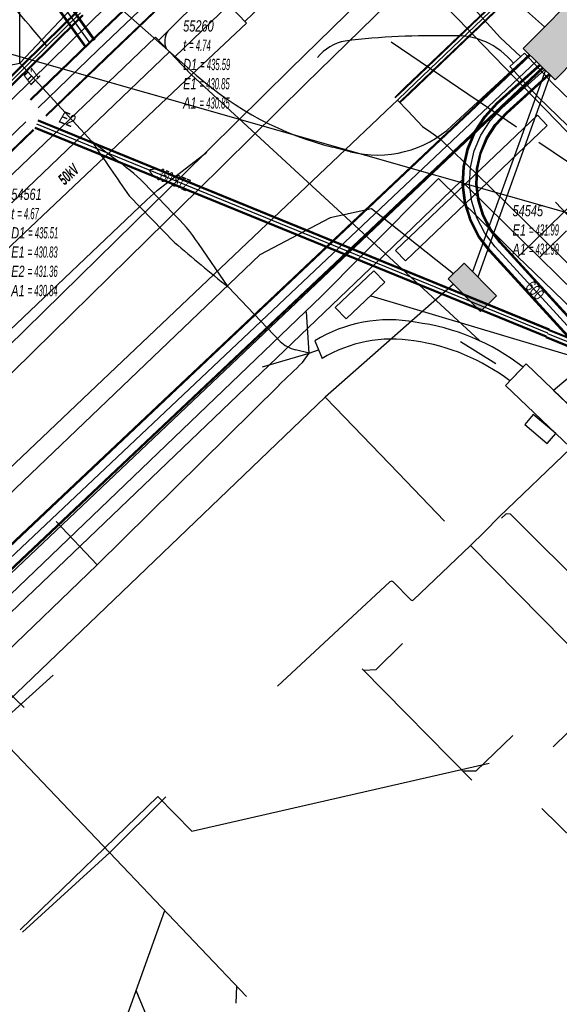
# Model space of a CAD drawing. Header units: metres. Extents: x 2695563 to 2696938, y 1260544 to 1262032.
# Tile 45 of 256: x 2695833 to 2695857, y 1261090 to 1261135. Entities that reach past the tile are written whole.
import ezdxf

# ---------------------------------------------------------------- set-up
doc = ezdxf.new("R2010")
doc.units = ezdxf.units.M
doc.linetypes.add('AUSGEZOGEN', pattern=[0])
for name, color, linetype in [('AW_LK_ Haltung Text', 7, 'AUSGEZOGEN'), ('AW_LK_Ein-Auslauftext', 24, 'AUSGEZOGEN'), ('AW_LK_Haltung', 24, 'AUSGEZOGEN'), ('AW_LK_Normschacht Text', 24, 'AUSGEZOGEN'), ('EW_LK_Bauwerk_FL_Linie_Punkt', 1, 'AUSGEZOGEN'), ('EW_LK_Freitext_Text', 1, 'AUSGEZOGEN'), ('EW_LK_Trasseabs', 1, 'AUSGEZOGEN'), ('EW_LK_Trasserand', 1, 'AUSGEZOGEN'), ('FM_LK_SW_BAUWERK', 94, 'AUSGEZOGEN'), ('FM_LK_SW_TRASSEKANTE', 94, 'AUSGEZOGEN'), ('FM_LK_SW_TRASSEKANTE_TEXT', 94, 'AUSGEZOGEN'), ('GA_LK_Leitung', 32, 'AUSGEZOGEN'), ('TV_LK_LEITUNG', 92, 'AUSGEZOGEN'), ('WA_LK_Leitung', 171, 'AUSGEZOGEN')]:
    doc.layers.add(name, color=color, linetype=linetype)
doc.styles.add('ARIAL', font='arial.ttf')
doc.styles.add('ARIALNARROW', font='ARIALN.TTF')
pattern_1 = [(0, (2708005, 1273150), (6075, 6075), [6075, -6075]), (90, (2708005, 1273150), (-6075, 6075), [6075, -6075])]

# ---------------------------------------------------------------- blocks, each defined once
blk = doc.blocks.new('COMPLEXOBJECT_1744')
at = {"layer": 'EW_LK_Trasserand', "color": 1, "linetype": 'AUSGEZOGEN', "transparency": 33554687}
for p, q in [((5845.086, 11120.361), (5845.415, 11119.569)), ((5853.82, 11118.569), (5854.409, 11119.182))]:
    blk.add_line(p, q, dxfattribs=at)
for centre, radius, start, end in [((5848.414, 11114.952), 6.351, 79.3707, 121.6041), ((5848.333, 11111.403), 9.871, 52.0059, 82.7055), ((5848.543, 11114.394), 6.047, 80.624, 121.1481), ((5848.244, 11111.245), 9.205, 52.7181, 81.9816)]:
    blk.add_arc(centre, radius, start, end, dxfattribs=at)
blk = doc.blocks.new('COMPLEXOBJECT_1745')
at = {"layer": 'EW_LK_Trasserand', "color": 1, "linetype": 'AUSGEZOGEN', "transparency": 33554687}
for p, q in [((5836.173, 11128.482), (5835.103, 11129.291)), ((5838.73, 11126.08), (5837.437, 11127.441)), ((5836.784, 11126.855), (5838.816, 11124.769)), ((5841.209, 11122.782), (5839.883, 11124.719))]:
    blk.add_line(p, q, dxfattribs=at)
for centre, radius, start, end in [((5986.76, 11232.146), 183.245, 214.14551, 215.07094), ((5830.873, 11120.758), 9.367, 45.5117, 55.5402), ((5833.623, 11120.585), 7.502, 33.4427, 47.0979), ((5878.808, 11170.497), 60.749, 228.82888, 231.76281)]:
    blk.add_arc(centre, radius, start, end, dxfattribs=at)
blk = doc.blocks.new('COMPLEXOBJECT_1747')
at = {"layer": 'EW_LK_Trasserand', "color": 1, "linetype": 'AUSGEZOGEN', "transparency": 33554687}
blk.add_line((5867.786, 11126.301), (5866.993, 11127.119), dxfattribs=at)
blk.add_lwpolyline([(5864.277, 11125.27), (5855.779, 11118.145), (5856.93, 11117.04), (5864.834, 11123.677)], dxfattribs=at)
for centre, radius, start, end in [((6286.891, 10507.411), 748.566, 124.12053, 124.372016), ((5560.435, 11469.098), 460.407, 311.38778, 311.8793)]:
    blk.add_arc(centre, radius, start, end, dxfattribs=at)
blk = doc.blocks.new('COMPLEXOBJECT_2145')
at = {"layer": 'EW_LK_Trasseabs', "color": 1, "linetype": 'AUSGEZOGEN', "transparency": 33554687}
blk.add_lwpolyline([(5854.302, 11133.094), (5853.379, 11133.945), (5851.791, 11135.731), (5850.606, 11137.078)], dxfattribs=at)
blk.add_arc((5851.573, 11137.679), 1.139, 142.9233, 211.8272, dxfattribs=at)
blk = doc.blocks.new('COMPLEXOBJECT_2218')
at = {"layer": 'EW_LK_Trasseabs', "color": 1, "linetype": 'AUSGEZOGEN', "transparency": 33554687}
blk.add_lwpolyline([(5848.126, 11138.241), (5851.531, 11134.745), (5852.181, 11134.065), (5856.816, 11129.271)], dxfattribs=at)
blk.add_arc((5847.367, 11137.527), 1.042, 43.2315, 133.8289, dxfattribs=at)
blk = doc.blocks.new('COMPLEXOBJECT_2230')
at = {"layer": 'EW_LK_Trasseabs', "color": 1, "linetype": 'AUSGEZOGEN', "transparency": 33554687}
blk.add_line((5844.54, 11119.399), (5844.843, 11119.804), dxfattribs=at)
blk.add_arc((5791.216, 11173.448), 75.926, 313.50701, 314.6128, dxfattribs=at)
blk = doc.blocks.new('COMPLEXOBJECT_2386')
at = {"layer": 'EW_LK_Trasseabs', "color": 1, "linetype": 'AUSGEZOGEN', "transparency": 33554687}
blk.add_line((5848.596, 11109.567), (5849.382, 11108.763), dxfattribs=at)
blk.add_arc((5849.449, 11108.839), 0.101, 228.747, 306.7439, dxfattribs=at)
blk = doc.blocks.new('COMPLEXOBJECT_2416')
at = {"layer": 'EW_LK_Trasseabs', "color": 1, "linetype": 'AUSGEZOGEN', "transparency": 33554687}
blk.add_line((5831.882, 11132.796), (5838.735, 11140.068), dxfattribs=at)
blk.add_arc((5828.188, 11149.991), 14.481, 316.7455, 322.6968, dxfattribs=at)
blk = doc.blocks.new('COMPLEXOBJECT_2419')
at = {"layer": 'EW_LK_Trasseabs', "color": 1, "linetype": 'AUSGEZOGEN', "transparency": 33554687}
for p, q in [((5843.533, 11120.337), (5841.209, 11122.782)), ((5844.843, 11119.804), (5844.225, 11119.963))]:
    blk.add_line(p, q, dxfattribs=at)
blk.add_arc((5844.588, 11121.462), 1.542, 226.8338, 256.3871, dxfattribs=at)
blk = doc.blocks.new('COMPLEXOBJECT_2528')
at = {"layer": 'EW_LK_Trasseabs', "color": 1, "linetype": 'AUSGEZOGEN', "transparency": 33554687}
blk.add_line((5843.418, 11104.9), (5848.453, 11109.567), dxfattribs=at)
blk.add_arc((5848.525, 11109.49), 0.105, 47.2269, 132.7731, dxfattribs=at)
blk = doc.blocks.new('COMPLEXOBJECT_2641')
at = {"layer": 'EW_LK_Trasseabs', "color": 1, "linetype": 'AUSGEZOGEN', "transparency": 33554687}
for centre, radius, start, end in [((5850.449, 11100.373), 33.656, 88.6888, 96.8152), ((5846.813, 11131.774), 2.048, 100.0609, 141.5824)]:
    blk.add_arc(centre, radius, start, end, dxfattribs=at)
blk = doc.blocks.new('COMPLEXOBJECT_2764')
at = {"layer": 'FM_LK_SW_TRASSEKANTE', "color": 94, "linetype": 'AUSGEZOGEN', "transparency": 33554687}
blk.add_line((5829.64, 11106.27), (5832.083, 11103.947), dxfattribs=at)
blk.add_arc((5830.527, 11107.205), 1.289, 129.6988, 226.4968, dxfattribs=at)
blk = doc.blocks.new('COMPLEXOBJECT_2780')
at = {"layer": 'FM_LK_SW_TRASSEKANTE', "color": 94, "linetype": 'AUSGEZOGEN', "transparency": 33554687}
for p, q in [((5839.787, 11132.262), (5834.264, 11137.151)), ((5854.689, 11133.194), (5851.229, 11129.991)), ((5846.694, 11128.833), (5845.897, 11129.035))]:
    blk.add_line(p, q, dxfattribs=at)
for centre, radius, start, end in [((5849.474, 11143.206), 14.616, 228.486, 255.8324), ((5847.893, 11133.596), 4.912, 255.8693, 312.7792)]:
    blk.add_arc(centre, radius, start, end, dxfattribs=at)

msp = doc.modelspace()

# ---------------------------------------------------------------- hatches: boundary and pattern name
at = {"layer": 'EW_LK_Bauwerk_FL_Linie_Punkt', "lineweight": 18, "transparency": 33554687}
h = msp.add_hatch(dxfattribs=at)
h.set_pattern_fill('MUSTER', color=1, scale=4050, style=0, pattern_type=2)
h.set_pattern_definition([(0, (2703955, 1269100), (4050, 4050), [4050, -4050]), (90, (2703955, 1269100), (-4050, 4050), [4050, -4050])])
h.paths.add_polyline_path([(2695855.518, 1261119.137), (2695854.597, 1261118.178), (2695858.126, 1261114.791), (2695859.046, 1261115.75)], flags=0)
h = msp.add_hatch(dxfattribs=at)
h.set_pattern_fill('MUSTER', color=1, scale=2025, style=0, pattern_type=2)
h.set_pattern_definition([(0, (2699905, 1265050), (2025, 2025), [2025, -2025]), (90, (2699905, 1265050), (-2025, 2025), [2025, -2025])])
h.paths.add_polyline_path([(2695855.839, 1261116.873), (2695855.456, 1261116.421), (2695856.46, 1261115.571), (2695856.843, 1261116.022)], flags=0)
at = {"layer": 'EW_LK_Trasserand', "lineweight": 18, "transparency": 33554687}
h = msp.add_hatch(dxfattribs=at)
h.set_pattern_fill('MUSTER', color=1, scale=6075, style=0, pattern_type=2)
h.set_pattern_definition(pattern_1)
h.paths.add_polyline_path([(2695854.042, 1261141.257), (2695848.063, 1261135.378), (2695844.962, 1261132.346), (2695840.121, 1261127.568), (2695838.758, 1261126.228), (2695832.311, 1261119.889), (2695822.73, 1261110.468), (2695807.314, 1261095.86), (2695799.635, 1261088.514), (2695800.207, 1261087.9), (2695807.968, 1261095.17), (2695823.39, 1261109.785), (2695833.45, 1261119.677), (2695839.408, 1261125.535), (2695840.787, 1261126.891), (2695845.628, 1261131.668), (2695848.728, 1261134.7), (2695854.726, 1261140.597)], flags=0)
h = msp.add_hatch(dxfattribs=at)
h.set_pattern_fill('MUSTER', color=1, scale=6075, style=0, pattern_type=2)
h.set_pattern_definition(pattern_1)
h.paths.add_polyline_path([(2695843.001, 1261134.403), (2695842.205, 1261135.223), (2695839.774, 1261132.885), (2695840.544, 1261132.081)], flags=0)
h = msp.add_hatch(dxfattribs=at)
h.set_pattern_fill('MUSTER', color=1, scale=6075, style=0, pattern_type=2)
h.set_pattern_definition(pattern_1)
h.paths.add_polyline_path([(2695825.122, 1261120.544), (2695825.739, 1261119.889), (2695839.553, 1261133.116), (2695838.931, 1261133.766)], flags=0)
h = msp.add_hatch(dxfattribs=at)
h.set_pattern_fill('MUSTER', color=1, scale=6075, style=0, pattern_type=2)
h.set_pattern_definition(pattern_1)
h.paths.add_polyline_path([(2695839.553, 1261133.116), (2695825.739, 1261119.889), (2695826.636, 1261118.938), (2695840.544, 1261132.081)], flags=0)
h = msp.add_hatch(dxfattribs=at)
h.set_pattern_fill('MUSTER', color=1, scale=6075, style=0, pattern_type=2)
h.set_pattern_definition(pattern_1)
h.paths.add_polyline_path([(2695855.442, 1261133.06), (2695854.794, 1261132.464), (2695856.054, 1261131.081), (2695863.065, 1261124.307), (2695863.626, 1261123.721), (2695864.318, 1261124.301), (2695863.703, 1261124.943), (2695856.698, 1261131.711)], flags=0)
h = msp.add_hatch(dxfattribs=at)
h.set_pattern_fill('MUSTER', color=1, scale=6075, style=0, pattern_type=2)
h.set_pattern_definition(pattern_1)
h.paths.add_polyline_path([(2695856.464, 1261129.822), (2695856.021, 1261130.285), (2695849.678, 1261124.223), (2695850.121, 1261123.759)], flags=0)
h = msp.add_hatch(dxfattribs=at)
h.set_pattern_fill('MUSTER', color=1, scale=6075, style=0, pattern_type=2)
h.set_pattern_definition(pattern_1)
h.paths.add_polyline_path([(2695842.179, 1261122.592), (2695840.853, 1261124.529), (2695840.821, 1261124.577), (2695840.789, 1261124.625), (2695840.756, 1261124.672), (2695840.723, 1261124.72), (2695840.689, 1261124.767), (2695840.656, 1261124.813), (2695840.622, 1261124.86), (2695840.587, 1261124.906), (2695840.552, 1261124.952), (2695840.517, 1261124.998), (2695840.481, 1261125.043), (2695840.445, 1261125.088), (2695840.409, 1261125.133), (2695840.373, 1261125.178), (2695840.336, 1261125.222), (2695840.298, 1261125.266), (2695840.261, 1261125.31), (2695840.223, 1261125.353), (2695840.185, 1261125.396), (2695840.146, 1261125.439), (2695840.107, 1261125.482), (2695840.068, 1261125.524), (2695840.028, 1261125.566), (2695839.988, 1261125.607), (2695839.948, 1261125.649), (2695839.907, 1261125.69), (2695839.867, 1261125.73), (2695839.825, 1261125.771), (2695839.784, 1261125.811), (2695839.742, 1261125.851), (2695839.7, 1261125.89), (2695838.407, 1261127.251), (2695838.369, 1261127.288), (2695838.331, 1261127.325), (2695838.293, 1261127.361), (2695838.254, 1261127.398), (2695838.216, 1261127.434), (2695838.177, 1261127.47), (2695838.138, 1261127.505), (2695838.099, 1261127.541), (2695838.059, 1261127.576), (2695838.019, 1261127.611), (2695837.98, 1261127.646), (2695837.94, 1261127.68), (2695837.899, 1261127.714), (2695837.859, 1261127.748), (2695837.818, 1261127.782), (2695837.777, 1261127.816), (2695837.736, 1261127.849), (2695837.695, 1261127.883), (2695837.654, 1261127.915), (2695837.612, 1261127.948), (2695837.57, 1261127.981), (2695837.528, 1261128.013), (2695837.486, 1261128.045), (2695837.444, 1261128.077), (2695837.402, 1261128.108), (2695837.359, 1261128.139), (2695837.316, 1261128.17), (2695837.273, 1261128.201), (2695837.23, 1261128.232), (2695837.187, 1261128.262), (2695837.143, 1261128.292), (2695836.073, 1261129.101), (2695836.127, 1261129.022), (2695836.18, 1261128.943), (2695836.234, 1261128.864), (2695836.288, 1261128.785), (2695836.341, 1261128.706), (2695836.395, 1261128.627), (2695836.449, 1261128.549), (2695836.503, 1261128.47), (2695836.557, 1261128.391), (2695836.611, 1261128.312), (2695836.665, 1261128.234), (2695836.719, 1261128.155), (2695836.773, 1261128.076), (2695836.827, 1261127.998), (2695836.881, 1261127.919), (2695836.936, 1261127.84), (2695836.99, 1261127.762), (2695837.044, 1261127.683), (2695837.099, 1261127.605), (2695837.153, 1261127.526), (2695837.207, 1261127.448), (2695837.262, 1261127.369), (2695837.316, 1261127.291), (2695837.371, 1261127.213), (2695837.426, 1261127.134), (2695837.48, 1261127.056), (2695837.535, 1261126.978), (2695837.59, 1261126.9), (2695837.644, 1261126.821), (2695837.699, 1261126.743), (2695837.754, 1261126.665), (2695839.786, 1261124.579), (2695839.862, 1261124.513), (2695839.937, 1261124.447), (2695840.013, 1261124.381), (2695840.089, 1261124.316), (2695840.165, 1261124.25), (2695840.241, 1261124.185), (2695840.317, 1261124.12), (2695840.394, 1261124.055), (2695840.47, 1261123.99), (2695840.547, 1261123.925), (2695840.623, 1261123.86), (2695840.7, 1261123.795), (2695840.777, 1261123.731), (2695840.854, 1261123.666), (2695840.931, 1261123.602), (2695841.008, 1261123.538), (2695841.086, 1261123.474), (2695841.163, 1261123.41), (2695841.241, 1261123.347), (2695841.318, 1261123.283), (2695841.396, 1261123.22), (2695841.474, 1261123.156), (2695841.552, 1261123.093), (2695841.63, 1261123.03), (2695841.708, 1261122.967), (2695841.786, 1261122.904), (2695841.865, 1261122.841), (2695841.943, 1261122.779), (2695842.022, 1261122.716), (2695842.1, 1261122.654)], flags=0)
h = msp.add_hatch(dxfattribs=at)
h.set_pattern_fill('MUSTER', color=1, scale=6075, style=0, pattern_type=2)
h.set_pattern_definition(pattern_1)
h.paths.add_polyline_path([(2695867.963, 1261126.929), (2695867.875, 1261126.87), (2695867.788, 1261126.81), (2695867.7, 1261126.751), (2695867.612, 1261126.691), (2695867.524, 1261126.632), (2695867.437, 1261126.572), (2695867.349, 1261126.513), (2695867.261, 1261126.453), (2695867.174, 1261126.393), (2695867.086, 1261126.334), (2695866.998, 1261126.274), (2695866.911, 1261126.215), (2695866.823, 1261126.155), (2695866.735, 1261126.095), (2695866.648, 1261126.036), (2695866.56, 1261125.976), (2695866.473, 1261125.917), (2695866.385, 1261125.857), (2695866.297, 1261125.797), (2695866.21, 1261125.737), (2695866.122, 1261125.678), (2695866.035, 1261125.618), (2695865.947, 1261125.558), (2695865.86, 1261125.499), (2695865.772, 1261125.439), (2695865.685, 1261125.379), (2695865.597, 1261125.319), (2695865.509, 1261125.259), (2695865.422, 1261125.2), (2695865.334, 1261125.14), (2695865.247, 1261125.08), (2695856.749, 1261117.955), (2695857.9, 1261116.85), (2695865.804, 1261123.487), (2695865.9, 1261123.571), (2695865.995, 1261123.656), (2695866.091, 1261123.74), (2695866.186, 1261123.824), (2695866.282, 1261123.909), (2695866.377, 1261123.993), (2695866.473, 1261124.077), (2695866.568, 1261124.162), (2695866.663, 1261124.246), (2695866.759, 1261124.331), (2695866.854, 1261124.415), (2695866.949, 1261124.5), (2695867.045, 1261124.584), (2695867.14, 1261124.669), (2695867.235, 1261124.754), (2695867.33, 1261124.838), (2695867.426, 1261124.923), (2695867.521, 1261125.008), (2695867.616, 1261125.092), (2695867.711, 1261125.177), (2695867.806, 1261125.262), (2695867.901, 1261125.347), (2695867.996, 1261125.431), (2695868.091, 1261125.516), (2695868.186, 1261125.601), (2695868.281, 1261125.686), (2695868.376, 1261125.771), (2695868.471, 1261125.856), (2695868.566, 1261125.941), (2695868.661, 1261126.026), (2695868.756, 1261126.111)], flags=0)
h = msp.add_hatch(dxfattribs=at)
h.set_pattern_fill('MUSTER', color=1, scale=6075, style=0, pattern_type=2)
h.set_pattern_definition(pattern_1)
h.paths.add_polyline_path([(2695847.47, 1261121.153), (2695849.192, 1261122.795), (2695848.697, 1261123.313), (2695846.976, 1261121.671)], flags=0)
h = msp.add_hatch(dxfattribs=at)
h.set_pattern_fill('MUSTER', color=1, scale=6075, style=0, pattern_type=2)
h.set_pattern_definition(pattern_1)
h.paths.add_polyline_path([(2695855.379, 1261118.992), (2695855.244, 1261119.096), (2695855.107, 1261119.197), (2695854.968, 1261119.296), (2695854.827, 1261119.393), (2695854.685, 1261119.487), (2695854.541, 1261119.579), (2695854.396, 1261119.669), (2695854.249, 1261119.755), (2695854.1, 1261119.839), (2695853.951, 1261119.921), (2695853.799, 1261120), (2695853.647, 1261120.077), (2695853.493, 1261120.15), (2695853.338, 1261120.221), (2695853.182, 1261120.29), (2695853.024, 1261120.355), (2695852.866, 1261120.418), (2695852.706, 1261120.479), (2695852.545, 1261120.536), (2695852.384, 1261120.591), (2695852.221, 1261120.643), (2695852.058, 1261120.692), (2695851.894, 1261120.738), (2695851.729, 1261120.781), (2695851.563, 1261120.822), (2695851.396, 1261120.859), (2695851.229, 1261120.894), (2695851.062, 1261120.926), (2695850.894, 1261120.955), (2695850.725, 1261120.981), (2695850.556, 1261121.004), (2695850.407, 1261121.03), (2695850.258, 1261121.053), (2695850.108, 1261121.072), (2695849.958, 1261121.087), (2695849.807, 1261121.099), (2695849.657, 1261121.107), (2695849.506, 1261121.112), (2695849.355, 1261121.113), (2695849.204, 1261121.11), (2695849.053, 1261121.104), (2695848.902, 1261121.095), (2695848.752, 1261121.081), (2695848.601, 1261121.065), (2695848.452, 1261121.044), (2695848.303, 1261121.02), (2695848.154, 1261120.993), (2695848.006, 1261120.962), (2695847.859, 1261120.927), (2695847.713, 1261120.889), (2695847.568, 1261120.848), (2695847.424, 1261120.803), (2695847.281, 1261120.754), (2695847.139, 1261120.703), (2695846.998, 1261120.648), (2695846.859, 1261120.589), (2695846.721, 1261120.528), (2695846.585, 1261120.463), (2695846.45, 1261120.394), (2695846.317, 1261120.323), (2695846.186, 1261120.249), (2695846.056, 1261120.171), (2695846.385, 1261119.379), (2695846.504, 1261119.449), (2695846.624, 1261119.516), (2695846.746, 1261119.581), (2695846.87, 1261119.643), (2695846.994, 1261119.701), (2695847.121, 1261119.757), (2695847.248, 1261119.811), (2695847.376, 1261119.861), (2695847.506, 1261119.908), (2695847.637, 1261119.952), (2695847.768, 1261119.994), (2695847.901, 1261120.032), (2695848.034, 1261120.067), (2695848.168, 1261120.099), (2695848.303, 1261120.129), (2695848.439, 1261120.155), (2695848.575, 1261120.178), (2695848.711, 1261120.197), (2695848.848, 1261120.214), (2695848.985, 1261120.228), (2695849.123, 1261120.238), (2695849.261, 1261120.246), (2695849.399, 1261120.25), (2695849.537, 1261120.251), (2695849.675, 1261120.249), (2695849.812, 1261120.243), (2695849.95, 1261120.235), (2695850.088, 1261120.223), (2695850.225, 1261120.209), (2695850.362, 1261120.191), (2695850.498, 1261120.17), (2695850.648, 1261120.148), (2695850.798, 1261120.123), (2695850.947, 1261120.095), (2695851.096, 1261120.066), (2695851.244, 1261120.033), (2695851.391, 1261119.999), (2695851.538, 1261119.962), (2695851.685, 1261119.922), (2695851.831, 1261119.88), (2695851.976, 1261119.836), (2695852.12, 1261119.789), (2695852.263, 1261119.74), (2695852.406, 1261119.689), (2695852.548, 1261119.635), (2695852.689, 1261119.579), (2695852.829, 1261119.521), (2695852.968, 1261119.46), (2695853.106, 1261119.397), (2695853.243, 1261119.332), (2695853.379, 1261119.264), (2695853.513, 1261119.194), (2695853.647, 1261119.122), (2695853.779, 1261119.048), (2695853.91, 1261118.972), (2695854.04, 1261118.894), (2695854.168, 1261118.813), (2695854.296, 1261118.73), (2695854.421, 1261118.646), (2695854.546, 1261118.559), (2695854.669, 1261118.47), (2695854.79, 1261118.379)], flags=0)
at = {"layer": 'FM_LK_SW_BAUWERK', "transparency": 33554687}
for points in [[(2695855.388, 1261133.272), (2695856.811, 1261131.867), (2695859.621, 1261134.713), (2695858.198, 1261136.119)], [(2695853.477, 1261121.487), (2695854.188, 1261122.191), (2695852.745, 1261123.648), (2695852.035, 1261122.944)]]:
    msp.add_hatch(color=7, dxfattribs=at).paths.add_polyline_path(points)

# ---------------------------------------------------------------- linework, layer by layer
at = {"layer": 'AW_LK_Haltung', "linetype": 'AUSGEZOGEN', "transparency": 33554687}
for p, q in [((2695888.813, 1261184.183), (2695835.99, 1261133.559)), ((2695888.827, 1261184.169), (2695836.004, 1261133.545)), ((2695888.841, 1261184.155), (2695836.018, 1261133.531)), ((2695889.505, 1261183.461), (2695836.682, 1261132.837)), ((2695889.519, 1261183.447), (2695836.696, 1261132.823)), ((2695889.533, 1261183.433), (2695836.71, 1261132.809)), ((2695829.407, 1261143.198), (2695836.207, 1261133.655)), ((2695828.967, 1261142.884), (2695835.767, 1261133.341)), ((2695828.983, 1261142.896), (2695835.783, 1261133.353)), ((2695829, 1261142.908), (2695835.8, 1261133.365)), ((2695829.374, 1261143.174), (2695836.174, 1261133.631)), ((2695829.391, 1261143.186), (2695836.191, 1261133.643)), ((2695835.989, 1261133.558), (2695833.321, 1261130.983)), ((2695836.003, 1261133.544), (2695833.335, 1261130.969)), ((2695836.017, 1261133.529), (2695833.349, 1261130.954)), ((2695836.683, 1261132.839), (2695834.015, 1261130.264)), ((2695836.697, 1261132.824), (2695834.029, 1261130.249)), ((2695836.711, 1261132.81), (2695834.043, 1261130.235)), ((2695856.54, 1261120.658), (2695833.674, 1261130.013)), ((2695856.548, 1261120.679), (2695833.682, 1261130.034)), ((2695856.557, 1261120.7), (2695833.691, 1261130.055)), ((2695833.454, 1261129.635), (2695826.545, 1261122.976)), ((2695833.468, 1261129.621), (2695826.559, 1261122.962)), ((2695833.482, 1261129.607), (2695826.573, 1261122.948)), ((2695856.407, 1261120.334), (2695833.541, 1261129.689)), ((2695856.416, 1261120.355), (2695833.55, 1261129.71)), ((2695856.424, 1261120.376), (2695833.558, 1261129.731)), ((2695866.31, 1261116.282), (2695856.407, 1261120.304)), ((2695866.319, 1261116.304), (2695856.416, 1261120.326)), ((2695866.328, 1261116.325), (2695856.425, 1261120.347)), ((2695866.442, 1261116.607), (2695856.539, 1261120.629)), ((2695866.451, 1261116.628), (2695856.548, 1261120.65)), ((2695866.46, 1261116.65), (2695856.557, 1261120.672))]:
    msp.add_line(p, q, dxfattribs=at)
at = {"layer": 'AW_LK_Haltung', "color": 255, "transparency": 33554687}
for p, q in [((2695889.173, 1261183.808), (2695836.35, 1261133.184)), ((2695829.187, 1261143.041), (2695835.987, 1261133.498)), ((2695836.35, 1261133.184), (2695833.682, 1261130.609)), ((2695833.121, 1261129.981), (2695826.207, 1261123.317)), ((2695856.482, 1261120.517), (2695833.616, 1261129.872)), ((2695866.385, 1261116.466), (2695856.482, 1261120.488))]:
    msp.add_line(p, q, dxfattribs=at)
at = {"layer": 'AW_LK_Haltung', "color": 24, "linetype": 'AUSGEZOGEN', "transparency": 33554687}
for p, q in [((2695848.561, 1261122.192), (2695857.544, 1261119.501)), ((2695853.094, 1261100.491), (2695848.177, 1261105.478)), ((2695839.397, 1261099.749), (2695836.88, 1261097.25)), ((2695832.97, 1261093.693), (2695836.88, 1261097.25)), ((2695843.005, 1261090.812), (2695836.872, 1261097.25)), ((2695835.016, 1261082.594), (2695839.347, 1261094.656)), ((2695842.54, 1261090.512), (2695842.572, 1261091.271)), ((2695839.141, 1261088.449), (2695838.063, 1261091.08))]:
    msp.add_line(p, q, dxfattribs=at)
for points in [[(2695836.872, 1261097.25), (2695820.971, 1261113.952), (2695820.595, 1261113.978)], [(2695861.687, 1261104.406), (2695862.099, 1261104.818), (2695862.108, 1261105.141), (2695854.823, 1261112.413), (2695854.62, 1261112.427), (2695854.417, 1261112.234)], [(2695849.981, 1261106.622), (2695848.787, 1261105.436), (2695848.263, 1261105.406)], [(2695834.356, 1261105.192), (2695831.879, 1261102.97), (2695831.419, 1261103.001)], [(2695854.915, 1261102.502), (2695853.272, 1261100.893), (2695852.704, 1261100.893)]]:
    msp.add_lwpolyline(points, dxfattribs=at)
at = {"layer": 'EW_LK_Bauwerk_FL_Linie_Punkt', "color": 1, "linetype": 'AUSGEZOGEN', "transparency": 33554687}
msp.add_line((2695845.142, 1261129.4), (2695858.744, 1261125.508), dxfattribs=at)
for points in [[(2695855.518, 1261119.137), (2695854.597, 1261118.178), (2695858.126, 1261114.791), (2695859.046, 1261115.75), (2695855.518, 1261119.137)], [(2695855.839, 1261116.873), (2695855.456, 1261116.421), (2695856.46, 1261115.571), (2695856.843, 1261116.022), (2695855.839, 1261116.873)]]:
    msp.add_lwpolyline(points, close=True, dxfattribs=at)
at = {"layer": 'EW_LK_Trasseabs', "color": 1, "linetype": 'AUSGEZOGEN', "transparency": 33554687}
for p, q in [((2695842.933, 1261134.472), (2695844.666, 1261136.153)), ((2695832.852, 1261132.606), (2695832.858, 1261136.017)), ((2695839.482, 1261134.044), (2695841.399, 1261135.959)), ((2695828.258, 1261134.218), (2695845.142, 1261129.4)), ((2695839.064, 1261133.626), (2695839.482, 1261134.044)), ((2695855.079, 1261129.745), (2695849.483, 1261133.546)), ((2695831.277, 1261132.317), (2695832.852, 1261132.606)), ((2695836.073, 1261129.101), (2695832.852, 1261132.606)), ((2695853.423, 1261120.183), (2695840.544, 1261132.081)), ((2695858.09, 1261127.7), (2695856.085, 1261129.062)), ((2695839.02, 1261126.914), (2695841.229, 1261128.628)), ((2695838.525, 1261126.48), (2695839.02, 1261126.914)), ((2695832.102, 1261120.356), (2695838.525, 1261126.48)), ((2695857.664, 1261125.508), (2695856.829, 1261126.377)), ((2695845.813, 1261119.614), (2695845.685, 1261121.467)), ((2695854.159, 1261119.144), (2695852.576, 1261120.135)), ((2695843.717, 1261119.009), (2695845.813, 1261119.614)), ((2695845.813, 1261119.614), (2695846.221, 1261119.775)), ((2695836.321, 1261110.146), (2695844.457, 1261118.19)), ((2695854.306, 1261112.284), (2695857.519, 1261115.373)), ((2695836.321, 1261110.146), (2695834.482, 1261112.076)), ((2695853.652, 1261111.62), (2695854.306, 1261112.284)), ((2695853.021, 1261111.013), (2695853.652, 1261111.62)), ((2695850.479, 1261108.568), (2695853.021, 1261111.013)), ((2695813.215, 1261087.888), (2695836.321, 1261110.146))]:
    msp.add_line(p, q, dxfattribs=at)
msp.add_lwpolyline([(2695856.731, 1261101.994), (2695859.37, 1261104.579), (2695853.021, 1261111.013)], dxfattribs=at)
for centre, radius, start, end in [((2695840.12, 1261133.594), 0.78, 144.7649, 205.1502), ((2695852.402, 1261130.6), 3.237, 38.2298, 93.7719)]:
    msp.add_arc(centre, radius, start, end, dxfattribs=at)
at = {"layer": 'EW_LK_Trasserand', "color": 1, "linetype": 'AUSGEZOGEN', "transparency": 33554687}
for points in [[(2695854.042, 1261141.257), (2695848.063, 1261135.378), (2695844.962, 1261132.346), (2695840.121, 1261127.568), (2695838.758, 1261126.228), (2695832.311, 1261119.889), (2695822.73, 1261110.468), (2695807.314, 1261095.86), (2695799.635, 1261088.514), (2695800.207, 1261087.9), (2695807.968, 1261095.17), (2695823.39, 1261109.785), (2695833.45, 1261119.677), (2695839.408, 1261125.535), (2695840.787, 1261126.891), (2695845.628, 1261131.668), (2695848.728, 1261134.7), (2695854.726, 1261140.597), (2695854.042, 1261141.257)], [(2695843.001, 1261134.403), (2695842.205, 1261135.223), (2695839.774, 1261132.885), (2695840.544, 1261132.081), (2695843.001, 1261134.403)], [(2695825.122, 1261120.544), (2695825.739, 1261119.889), (2695839.553, 1261133.116), (2695838.931, 1261133.766), (2695825.122, 1261120.544)], [(2695839.553, 1261133.116), (2695825.739, 1261119.889), (2695826.636, 1261118.938), (2695840.544, 1261132.081), (2695839.553, 1261133.116)], [(2695855.442, 1261133.06), (2695854.794, 1261132.464), (2695856.054, 1261131.081), (2695863.065, 1261124.307), (2695863.626, 1261123.721), (2695864.318, 1261124.301), (2695863.703, 1261124.943), (2695856.698, 1261131.711), (2695855.442, 1261133.06)], [(2695856.464, 1261129.822), (2695856.021, 1261130.285), (2695849.678, 1261124.223), (2695850.121, 1261123.759), (2695856.464, 1261129.822)], [(2695847.47, 1261121.153), (2695849.192, 1261122.795), (2695848.697, 1261123.313), (2695846.976, 1261121.671), (2695847.47, 1261121.153)]]:
    msp.add_lwpolyline(points, close=True, dxfattribs=at)
at = {"layer": 'FM_LK_SW_BAUWERK', "color": 94, "transparency": 33554687}
for points in [[(2695855.388, 1261133.272), (2695856.811, 1261131.867), (2695859.621, 1261134.713), (2695858.198, 1261136.119), (2695855.388, 1261133.272)], [(2695853.477, 1261121.487), (2695854.188, 1261122.191), (2695852.745, 1261123.648), (2695852.035, 1261122.944), (2695853.477, 1261121.487)]]:
    msp.add_lwpolyline(points, close=True, dxfattribs=at)
at = {"layer": 'FM_LK_SW_TRASSEKANTE', "linetype": 'AUSGEZOGEN', "transparency": 33554687}
for p, q in [((2695855.682, 1261133.003), (2695808.833, 1261088.752)), ((2695855.7, 1261132.983), (2695808.851, 1261088.732)), ((2695855.719, 1261132.963), (2695808.87, 1261088.712)), ((2695856.231, 1261132.421), (2695809.382, 1261088.17)), ((2695856.25, 1261132.401), (2695809.401, 1261088.15)), ((2695856.268, 1261132.381), (2695809.419, 1261088.13)), ((2695854.198, 1261130.825), (2695856.128, 1261132.569)), ((2695854.219, 1261130.804), (2695856.148, 1261132.547)), ((2695854.24, 1261130.782), (2695856.168, 1261132.524)), ((2695854.62, 1261130.398), (2695856.53, 1261132.124)), ((2695854.641, 1261130.376), (2695856.55, 1261132.101)), ((2695854.662, 1261130.355), (2695856.57, 1261132.079)), ((2695853.647, 1261130.232), (2695854.198, 1261130.825)), ((2695853.67, 1261130.214), (2695854.219, 1261130.804)), ((2695853.694, 1261130.195), (2695854.24, 1261130.782)), ((2695853.2, 1261129.541), (2695853.647, 1261130.232)), ((2695853.227, 1261129.527), (2695853.67, 1261130.214)), ((2695853.253, 1261129.513), (2695853.694, 1261130.195)), ((2695854.122, 1261129.863), (2695854.62, 1261130.398)), ((2695854.146, 1261129.844), (2695854.641, 1261130.376)), ((2695854.169, 1261129.826), (2695854.662, 1261130.355)), ((2695852.88, 1261128.781), (2695853.2, 1261129.541)), ((2695852.908, 1261128.772), (2695853.227, 1261129.527)), ((2695853.733, 1261129.259), (2695854.122, 1261129.863)), ((2695853.759, 1261129.245), (2695854.146, 1261129.844)), ((2695853.786, 1261129.231), (2695854.169, 1261129.826)), ((2695852.937, 1261128.763), (2695853.253, 1261129.513)), ((2695853.453, 1261128.597), (2695853.733, 1261129.259)), ((2695853.482, 1261128.588), (2695853.759, 1261129.245)), ((2695853.51, 1261128.579), (2695853.786, 1261129.231)), ((2695852.698, 1261127.978), (2695852.88, 1261128.781)), ((2695852.728, 1261127.974), (2695852.908, 1261128.772)), ((2695852.757, 1261127.97), (2695852.937, 1261128.763)), ((2695853.295, 1261127.896), (2695853.453, 1261128.597)), ((2695853.324, 1261127.892), (2695853.482, 1261128.588)), ((2695853.354, 1261127.888), (2695853.51, 1261128.579)), ((2695852.658, 1261127.154), (2695852.698, 1261127.978)), ((2695852.688, 1261127.155), (2695852.728, 1261127.974)), ((2695852.718, 1261127.156), (2695852.757, 1261127.97)), ((2695853.26, 1261127.178), (2695853.295, 1261127.896)), ((2695853.29, 1261127.179), (2695853.324, 1261127.892)), ((2695853.32, 1261127.18), (2695853.354, 1261127.888)), ((2695852.762, 1261126.337), (2695852.658, 1261127.154)), ((2695852.792, 1261126.344), (2695852.688, 1261127.155)), ((2695852.821, 1261126.35), (2695852.718, 1261127.156)), ((2695853.351, 1261126.466), (2695853.26, 1261127.178)), ((2695853.38, 1261126.472), (2695853.29, 1261127.179)), ((2695853.41, 1261126.479), (2695853.32, 1261127.18)), ((2695853.565, 1261125.779), (2695853.351, 1261126.466)), ((2695853.593, 1261125.79), (2695853.38, 1261126.472)), ((2695853.62, 1261125.802), (2695853.41, 1261126.479)), ((2695853.008, 1261125.55), (2695852.762, 1261126.337)), ((2695853.035, 1261125.562), (2695852.792, 1261126.344)), ((2695853.063, 1261125.573), (2695852.821, 1261126.35)), ((2695853.385, 1261124.819), (2695853.008, 1261125.55)), ((2695853.411, 1261124.835), (2695853.035, 1261125.562)), ((2695853.436, 1261124.851), (2695853.063, 1261125.573)), ((2695853.894, 1261125.141), (2695853.565, 1261125.779)), ((2695853.919, 1261125.157), (2695853.593, 1261125.79)), ((2695853.945, 1261125.173), (2695853.62, 1261125.802)), ((2695854.337, 1261124.56), (2695853.894, 1261125.141)), ((2695854.36, 1261124.58), (2695853.919, 1261125.157)), ((2695854.384, 1261124.599), (2695853.945, 1261125.173)), ((2695853.876, 1261124.175), (2695853.385, 1261124.819)), ((2695853.9, 1261124.194), (2695853.411, 1261124.835)), ((2695853.923, 1261124.214), (2695853.436, 1261124.851)), ((2695864.192, 1261113.761), (2695854.337, 1261124.56)), ((2695864.215, 1261113.781), (2695854.36, 1261124.58)), ((2695864.237, 1261113.801), (2695854.384, 1261124.599)), ((2695863.749, 1261113.357), (2695853.876, 1261124.175)), ((2695863.771, 1261113.377), (2695853.9, 1261124.194)), ((2695863.794, 1261113.397), (2695853.923, 1261124.214))]:
    msp.add_line(p, q, dxfattribs=at)
at = {"layer": 'FM_LK_SW_TRASSEKANTE', "color": 255, "transparency": 33554687}
for p, q in [((2695855.975, 1261132.692), (2695809.126, 1261088.441)), ((2695854.43, 1261130.59), (2695856.349, 1261132.324)), ((2695853.908, 1261130.029), (2695854.43, 1261130.59)), ((2695853.493, 1261129.386), (2695853.908, 1261130.029)), ((2695853.195, 1261128.68), (2695853.493, 1261129.386)), ((2695853.026, 1261127.933), (2695853.195, 1261128.68)), ((2695852.989, 1261127.167), (2695853.026, 1261127.933)), ((2695853.086, 1261126.408), (2695852.989, 1261127.167)), ((2695853.314, 1261125.676), (2695853.086, 1261126.408)), ((2695853.665, 1261124.996), (2695853.314, 1261125.676)), ((2695854.13, 1261124.387), (2695853.665, 1261124.996)), ((2695863.993, 1261113.579), (2695854.13, 1261124.387))]:
    msp.add_line(p, q, dxfattribs=at)
at = {"layer": 'FM_LK_SW_TRASSEKANTE', "color": 94, "linetype": 'AUSGEZOGEN', "transparency": 33554687}
for p, q in [((2695856.289, 1261132.382), (2695809.537, 1261088.004)), ((2695856.384, 1261132.288), (2695853.119, 1261123.27)), ((2695856.598, 1261132.078), (2695853.36, 1261123.027)), ((2695852.264, 1261122.713), (2695846.53, 1261117.653))]:
    msp.add_line(p, q, dxfattribs=at)
for points in [[(2695844.394, 1261146.066), (2695844.93, 1261145.51), (2695855.54, 1261134.95), (2695856.336, 1261134.233)], [(2695852.266, 1261123.173), (2695848.59, 1261126.089), (2695846.746, 1261125.677), (2695843.596, 1261124.03), (2695806.652, 1261088.671), (2695743.052, 1261027.688)], [(2695830.746, 1261091.855), (2695825.897, 1261096.904), (2695825.412, 1261097.408), (2695846.53, 1261117.653)], [(2695846.53, 1261117.653), (2695846.99, 1261117.17), (2695849.784, 1261114.261), (2695851.86, 1261112.096)]]:
    msp.add_lwpolyline(points, dxfattribs=at)
at = {"layer": 'GA_LK_Leitung', "linetype": 'AUSGEZOGEN', "transparency": 33554687}
for p, q in [((2695896.549, 1261175.963), (2695850.092, 1261131.513)), ((2695896.568, 1261175.955), (2695850.105, 1261131.499)), ((2695896.587, 1261175.947), (2695850.118, 1261131.486)), ((2695896.847, 1261175.833), (2695850.3, 1261131.296)), ((2695896.866, 1261175.825), (2695850.313, 1261131.283)), ((2695896.885, 1261175.817), (2695850.326, 1261131.269)), ((2695833.952, 1261133.498), (2695835.453, 1261134.98)), ((2695833.965, 1261133.485), (2695835.467, 1261134.967)), ((2695833.978, 1261133.472), (2695835.48, 1261134.953)), ((2695834.162, 1261133.284), (2695835.664, 1261134.767)), ((2695834.175, 1261133.271), (2695835.677, 1261134.753)), ((2695834.188, 1261133.258), (2695835.691, 1261134.74)), ((2695811.79, 1261111.803), (2695833.952, 1261133.498)), ((2695811.804, 1261111.79), (2695833.965, 1261133.485)), ((2695811.817, 1261111.777), (2695833.978, 1261133.472)), ((2695812.005, 1261111.593), (2695834.162, 1261133.284)), ((2695812.018, 1261111.58), (2695834.175, 1261133.271)), ((2695812.032, 1261111.567), (2695834.188, 1261133.258)), ((2695850.092, 1261131.513), (2695849.637, 1261131.077)), ((2695850.105, 1261131.499), (2695849.65, 1261131.063)), ((2695850.118, 1261131.486), (2695849.663, 1261131.05)), ((2695850.3, 1261131.296), (2695849.845, 1261130.86)), ((2695850.313, 1261131.283), (2695849.858, 1261130.847)), ((2695850.326, 1261131.269), (2695849.871, 1261130.833))]:
    msp.add_line(p, q, dxfattribs=at)
at = {"layer": 'GA_LK_Leitung', "color": 255, "linetype": 'AUSGEZOGEN', "transparency": 33554687}
for p, q in [((2695896.717, 1261175.89), (2695850.209, 1261131.391)), ((2695834.07, 1261133.378), (2695835.572, 1261134.86)), ((2695811.911, 1261111.685), (2695834.07, 1261133.378)), ((2695850.209, 1261131.391), (2695849.754, 1261130.955))]:
    msp.add_line(p, q, dxfattribs=at)
at = {"layer": 'GA_LK_Leitung', "color": 32, "linetype": 'AUSGEZOGEN', "transparency": 33554687}
for points in [[(2695834.07, 1261133.378), (2695833.457, 1261134.1), (2695833.328, 1261134.252), (2695833.112, 1261134.506), (2695832.857, 1261134.807), (2695832.751, 1261134.932), (2695832.55, 1261135.168), (2695832.162, 1261135.625), (2695814.987, 1261155.855), (2695814.517, 1261156.408), (2695814.32, 1261156.64)], [(2695849.754, 1261130.955), (2695849.254, 1261130.48), (2695848.888, 1261130.132), (2695835.977, 1261117.86), (2695810.863, 1261093.989)], [(2695849.754, 1261130.955), (2695850.216, 1261130.47), (2695850.885, 1261129.768), (2695851.252, 1261129.513), (2695851.665, 1261129.226), (2695852.325, 1261128.585), (2695852.705, 1261128.215), (2695852.842, 1261128.082), (2695853.917, 1261127.038)], [(2695805.41, 1261082.106), (2695846.823, 1261121.766), (2695848.553, 1261123.433), (2695848.739, 1261123.612), (2695852.62, 1261127.349), (2695852.826, 1261127.146), (2695854.616, 1261125.377), (2695856.11, 1261123.901)], [(2695853.917, 1261127.038), (2695862.707, 1261118.416), (2695862.892, 1261118.234)], [(2695856.11, 1261123.901), (2695856.382, 1261124.168), (2695857.331, 1261125.1)], [(2695856.11, 1261123.901), (2695862.677, 1261117.454), (2695862.869, 1261117.264)]]:
    msp.add_lwpolyline(points, dxfattribs=at)
at = {"layer": 'TV_LK_LEITUNG', "color": 92, "linetype": 'AUSGEZOGEN', "transparency": 33554687}
msp.add_line((2695840.549, 1261098.214), (2695853.865, 1261101.265), dxfattribs=at)
for points in [[(2695840.549, 1261098.214), (2695839.032, 1261099.764), (2695832.879, 1261093.791)], [(2695863.132, 1261093.42), (2695861.842, 1261094.733), (2695861.375, 1261094.171), (2695856.215, 1261099.222)]]:
    msp.add_lwpolyline(points, dxfattribs=at)
at = {"layer": 'WA_LK_Leitung', "color": 7, "linetype": 'AUSGEZOGEN', "transparency": 33554687}
for points in [[(2695855.153, 1261123.941), (2695855.384, 1261124.166), (2695856.514, 1261125.269), (2695862.399, 1261131.015), (2695864.991, 1261133.546), (2695865.821, 1261134.357), (2695873.002, 1261141.368)], [(2695769.551, 1261068.298), (2695800.182, 1261097.721), (2695812.23, 1261111.068), (2695816.903, 1261115.659), (2695835.941, 1261134.364), (2695841.928, 1261140.246)], [(2695804.674, 1261082.136), (2695808.906, 1261086.211), (2695817.731, 1261094.707), (2695818.5, 1261095.444), (2695846.362, 1261122.178), (2695848.15, 1261123.978), (2695851.592, 1261127.445), (2695854.374, 1261124.708), (2695855.153, 1261123.941)], [(2695855.153, 1261123.941), (2695855.871, 1261123.232), (2695862.068, 1261117.252), (2695862.298, 1261117.03)]]:
    msp.add_lwpolyline(points, dxfattribs=at)

# ---------------------------------------------------------------- block references
at = {"layer": 'EW_LK_Trasseabs', "color": 1, "linetype": 'AUSGEZOGEN', "lineweight": -3, "transparency": 33554687}
for name in ['COMPLEXOBJECT_2416', 'COMPLEXOBJECT_2218', 'COMPLEXOBJECT_2145', 'COMPLEXOBJECT_2641', 'COMPLEXOBJECT_2419', 'COMPLEXOBJECT_2230', 'COMPLEXOBJECT_2528', 'COMPLEXOBJECT_2386']:
    msp.add_blockref(name, (2690000.97, 1249999.81), dxfattribs=at)
at = {"layer": 'EW_LK_Trasserand', "color": 1, "linetype": 'AUSGEZOGEN', "lineweight": -3, "transparency": 33554687}
for name in ['COMPLEXOBJECT_1745', 'COMPLEXOBJECT_1747', 'COMPLEXOBJECT_1744']:
    msp.add_blockref(name, (2690000.97, 1249999.81), dxfattribs=at)
at = {"layer": 'FM_LK_SW_TRASSEKANTE', "color": 94, "linetype": 'AUSGEZOGEN', "lineweight": -3, "transparency": 33554687}
for name in ['COMPLEXOBJECT_2780', 'COMPLEXOBJECT_2764']:
    msp.add_blockref(name, (2690000.97, 1249999.81), dxfattribs=at)

# ---------------------------------------------------------------- texts
at = {"layer": 'AW_LK_ Haltung Text', "color": 24, "transparency": 33554687, "insert": (2695839.513, 1261127.479), "char_height": 0.55705, "width": 2.75543, "attachment_point": 5, "rotation": 337.9689, "style": 'ARIAL'}
msp.add_mtext('\\A1;{\\fArial|i1|b0;\\H0.557054;\\W0.700000;\\C24;< \\W0.490000;350 STZ}\\P', dxfattribs=at)
at = {"layer": 'AW_LK_Ein-Auslauftext', "color": 24, "transparency": 33554687, "char_height": 0.55705, "attachment_point": 7, "style": 'ARIAL'}
for s, insert, width, rotation in [('\\A1;{\\fArial|i1|b0;\\H0.557054;\\W0.700000;\\C24;E1}\\P', (2695833.344, 1261131.598), 0.85544, 43.9866), ('\\A1;{\\fArial|i1|b0;\\H0.557054;\\W0.700000;\\C24;E2}\\P', (2695834.575, 1261129.975), 0.86376, 337.7493)]:
    msp.add_mtext(s, dxfattribs=dict(at, insert=insert, width=width, rotation=rotation))
at = {"layer": 'AW_LK_Normschacht Text', "color": 24, "transparency": 33554687, "char_height": 0.50641, "attachment_point": 1, "line_spacing_factor": 1.024096, "style": 'ARIAL'}
for s, insert, width in [('\\A1;{\\fArial|i1|b0;\\H0.506413;\\W0.694955;\\C24;55260}\\P{\\fArial|i1|b0;\\H0.505000;\\W0.694955;\\C24;t \\W0.486468;= 4.74}\\P{\\fArial|i1|b0;\\H0.505000;\\W0.694955;\\C24;D1 \\W0.486468;= 435.59}\\P{\\fArial|i1|b0;\\H0.505000;\\W0.694955;\\C24;E1 \\W0.486468;= 430.85}\\P{\\fArial|i1|b0;\\H0.505000;\\W0.694955;\\C24;A1 \\W0.486468;= 430.85}\\P', (2695840.167, 1261134.53), 2.83992), ('\\A1;{\\fArial|i1|b0;\\H0.506413;\\W0.693136;\\C24;54561}\\P{\\fArial|i1|b0;\\H0.505000;\\W0.693136;\\C24;t \\W0.485195;= 4.67}\\P{\\fArial|i1|b0;\\H0.505000;\\W0.693136;\\C24;D1 \\W0.485195;= 435.51}\\P{\\fArial|i1|b0;\\H0.505000;\\W0.693136;\\C24;E1 \\W0.485195;= 430.83}\\P{\\fArial|i1|b0;\\H0.505000;\\W0.693136;\\C24;E2 \\W0.485195;= 431.36}\\P{\\fArial|i1|b0;\\H0.505000;\\W0.693136;\\C24;A1 \\W0.485195;= 430.84}\\P', (2695832.474, 1261126.991), 2.82906), ('\\A1;{\\fArial|i1|b0;\\H0.506413;\\W0.693591;\\C24;54545}\\P{\\fArial|i1|b0;\\H0.505000;\\W0.693591;\\C24;E1 \\W0.485514;= 431.99}\\P{\\fArial|i1|b0;\\H0.505000;\\W0.693591;\\C24;A1 \\W0.485514;= 431.99}\\P', (2695854.91, 1261126.258), 2.81092)]:
    msp.add_mtext(s, dxfattribs=dict(at, insert=insert, width=width))
at = {"layer": 'EW_LK_Freitext_Text', "color": 1, "transparency": 33554687, "insert": (2695835.039, 1261127.629), "char_height": 0.5075, "width": 1.1278, "attachment_point": 5, "rotation": 43.3809, "style": 'ARIALNARROW'}
msp.add_mtext('\\A1;{\\fArial Narrow|i1|b1;\\H0.507500;\\W0.700000;\\C1;50kV}\\P', dxfattribs=at)
at = {"layer": 'FM_LK_SW_TRASSEKANTE_TEXT', "color": 94, "transparency": 33554687, "insert": (2695855.862, 1261122.481), "char_height": 0.50638, "width": 1.28184, "attachment_point": 5, "rotation": 312.3819, "style": 'ARIAL'}
msp.add_mtext('\\W0.70; 600 ', dxfattribs=at)

doc.saveas('drawing.dxf')
